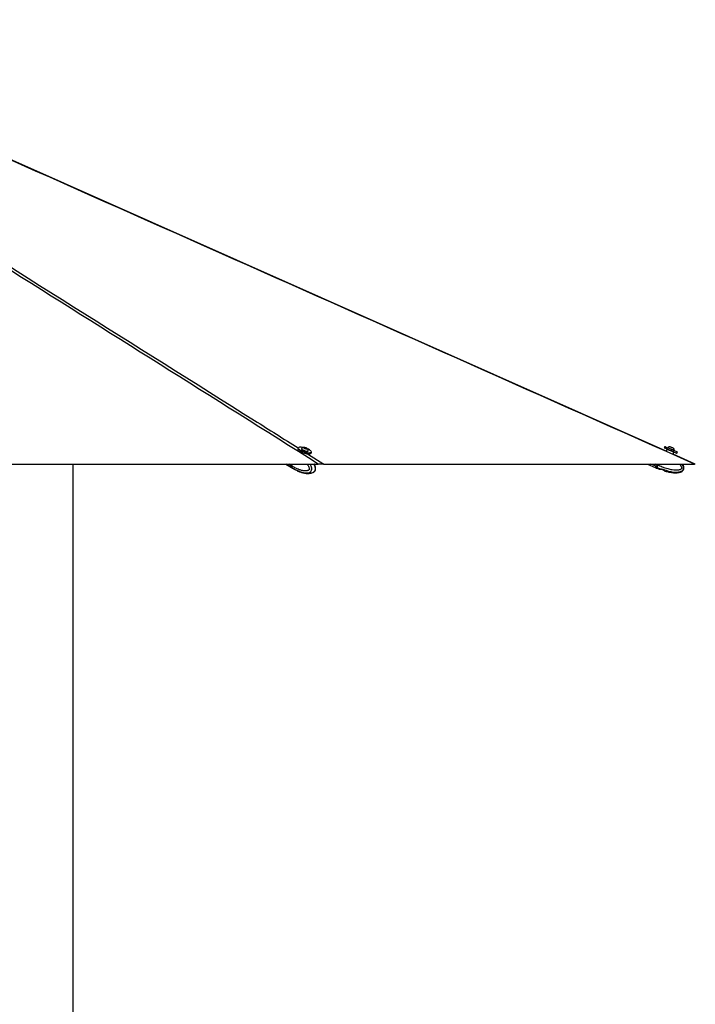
# Paper-space layout '3.5M DUO In Ground Anchor' of a CAD drawing. Header units: millimetres. Extents: x 20 to 26059, y 28 to 17638.
# Tile 39 of 70: x 14146 to 16000, y 5287 to 7988. Entities that reach past the tile are written whole.
import ezdxf

# ---------------------------------------------------------------- set-up
doc = ezdxf.new("R2010")
doc.units = ezdxf.units.MM
doc.layers.add('COMPONENT_GEOMETRY', color=7, linetype='Continuous')
doc.styles.add('SLDTEXTSTYLE0', font='TXT', dxfattribs={"width": 0.75})
doc.dimstyles.new('SLDDIMSTYLE0', dxfattribs={"dimtxt": 150, "dimasz": 6.604, "dimexe": 0, "dimexo": 0.0625, "dimgap": 37.5, "dimtad": 0, "dimtih": 1, "dimtoh": 1, "dimdec": 0, "dimlfac": 0.5, "dimrnd": 1e-09, "dimzin": 12, "dimdsep": 46, "dimtxsty": 'SLDTEXTSTYLE0', "dimsah": 1, "dimcen": 0.09, "dimadec": 0, "dimazin": 3, "dimtfac": 1, "dimtdec": 0, "dimtofl": 0, "dimtmove": 0, "dimatfit": 3, "dimfxl": 1, "dimfrac": 2, "dimtolj": 1, "dimtzin": 12, "dimarcsym": 0})

# ---------------------------------------------------------------- blocks, each defined once
blk = doc.blocks.new('_D_14')
at = {"layer": 'COMPONENT_GEOMETRY', "color": 7, "ltscale": 2}
for p, q in [((14292.5, 6769.1), (14292.5, 4644.1)), ((14292.5, 2281.1), (14292.5, 4406)), ((9299, 2281.1), (14298.9, 2281.1))]:
    blk.add_line(p, q, dxfattribs=at)
for points in [[(14292.5, 6769.1), (14291.5, 6762.5), (14293.6, 6762.5)], [(14292.5, 2281.1), (14293.6, 2287.7), (14291.5, 2287.7)]]:
    blk.add_solid(points, dxfattribs=at)
at = {"layer": 'COMPONENT_GEOMETRY', "color": 7, "ltscale": 2, "insert": (14070.9, 4599.4), "char_height": 150, "attachment_point": 1, "style": 'SLDTEXTSTYLE0'}
blk.add_mtext('2244', dxfattribs=at)

psp = doc.layouts.new('3.5M DUO In Ground Anchor')

# ---------------------------------------------------------------- linework, layer by layer
at = {"color": 7, "linetype": 'Continuous', "lineweight": 25, "ltscale": 2}
for p, q in [((14910.58, 6813.15), (14909.59, 6809.94)), ((14919.68, 6811.1), (14919.46, 6810.4)), ((14927.02, 6813.89), (14929.64, 6813.78)), ((14927.47, 6812.74), (14927.02, 6813.89)), ((14930.55, 6811.49), (14927.47, 6812.74)), ((14929.12, 6812.07), (14929.64, 6813.78)), ((14929.64, 6813.78), (14932.72, 6812.53)), ((14933.17, 6811.38), (14930.55, 6811.49)), ((14932.38, 6811.41), (14932.72, 6812.53)), ((14932.72, 6812.53), (14933.17, 6811.38)), ((14937.62, 6804.79), (14937.83, 6805.49)), ((15916.13, 6817.11), (15914.73, 6813.9)), ((15921.93, 6809.66), (15919.73, 6804.64)), ((15924.95, 6814.07), (15924.65, 6813.38)), ((15939.89, 6812.71), (15939.91, 6812.7)), ((15942.05, 6805.76), (15942.36, 6806.45)), ((15942.33, 6806.47), (15942.36, 6806.45)), ((14936.14, 6796.62), (14936.27, 6797.05)), ((14945.51, 6798.84), (14946.5, 6802.05)), ((15938.92, 6796.11), (15941.17, 6801.23)), ((15999.68, 6769.1), (15938.92, 6796.11)), ((15949.17, 6798.82), (15950.57, 6802.03)), ((12510.47, 6769.07), (14965.6, 6769.07)), ((14876.43, 6769.07), (14892.39, 6759.18)), ((14890.59, 6769.07), (14889.58, 6765.81)), ((14890.85, 6769.07), (14889.82, 6765.74)), ((14892.17, 6764.2), (14889.97, 6765.57)), ((14890.39, 6761.06), (14892.48, 6759.77)), ((14892.17, 6764.21), (14893.68, 6769.07)), ((14892.17, 6764.21), (14892.17, 6764.2)), ((14892.48, 6759.77), (14892.61, 6759.68)), ((14892.78, 6758.94), (14894.98, 6757.57)), ((14894.98, 6757.57), (14895.3, 6757.38)), ((14895.29, 6757.39), (14894.98, 6757.57)), ((14903.49, 6752.8), (14907.53, 6750.88)), ((14980.62, 6769.07), (15997.57, 6769.07)), ((15868.27, 6769.07), (15889.68, 6759.69)), ((15890.23, 6759.45), (15893.35, 6758.09)), ((15891.8, 6763.02), (15894.75, 6761.73)), ((15893.79, 6769.07), (15893.22, 6767.77)), ((15893.35, 6758.09), (15899.89, 6755.5)), ((15896.89, 6766.17), (15893.77, 6767.53)), ((15894.75, 6761.73), (15894.91, 6761.65)), ((15896.89, 6766.18), (15898.16, 6769.07)), ((15896.89, 6766.18), (15896.89, 6766.17)), ((15900.2, 6755.3), (15903.42, 6755.15)), ((15906.08, 6754.77), (15911.8, 6752.85)), ((15914.08, 6751.57), (15916.58, 6749.8)), ((14910.2, 6749.6), (14911.06, 6749.32)), ((14911.06, 6749.32), (14915.65, 6747.84))]:
    psp.add_line(p, q, dxfattribs=at)
at = {"color": 8, "linetype": 'Continuous', "lineweight": 25, "ltscale": 2}
for p, q in [((14936.24, 6796.96), (14980.62, 6769.07)), ((14890.01, 6761.3), (14877.47, 6769.07)), ((14889.58, 6765.81), (14884.32, 6769.07)), ((14889.97, 6765.57), (14891.05, 6769.07)), ((15891.25, 6763.26), (15877.99, 6769.07)), ((15893.22, 6767.77), (15890.27, 6769.07)), ((15893.77, 6767.53), (15894.44, 6769.07))]:
    psp.add_line(p, q, dxfattribs=at)
at = {"color": 7, "linetype": 'Continuous', "lineweight": 25, "ltscale": 2, "flags": 128}
for points in [[(15919.73, 6804.64), (14036.02, 7642.03), (13258.96, 7987.58)], [(14909.59, 6809.94), (14909.52, 6809.48), (14909.86, 6808.29), (14910.88, 6806.96), (14912.54, 6805.52), (14914.78, 6804.05), (14917.51, 6802.58)], [(14924.55, 6814.17), (14921.66, 6814.7), (14918.54, 6815.06), (14915.8, 6815.14), (14913.56, 6814.93), (14911.89, 6814.43), (14910.86, 6813.68), (14910.51, 6812.69), (14910.85, 6811.5), (14911.87, 6810.16), (14913.53, 6808.73), (14915.77, 6807.25), (14918.5, 6805.79)], [(14918.5, 6805.79), (14921.62, 6804.39), (14925, 6803.12), (14928.52, 6802.02), (14932.03, 6801.13), (14935.42, 6800.5), (14938.54, 6800.13), (14941.27, 6800.06), (14943.52, 6800.27), (14945.19, 6800.76), (14946.22, 6801.52), (14946.57, 6802.51), (14946.23, 6803.69), (14945.21, 6805.03), (14943.54, 6806.46), (14941.3, 6807.94), (14938.58, 6809.41), (14935.54, 6810.77)], [(14919.46, 6810.4), (14919.44, 6810.03), (14919.89, 6809.15), (14920.98, 6808.15), (14922.63, 6807.11), (14924.72, 6806.11), (14927.09, 6805.22), (14929.57, 6804.5), (14931.98, 6804.02), (14934.13, 6803.79)], [(14919.9, 6811.45), (14919.88, 6811.43), (14919.65, 6810.73), (14920.1, 6809.85), (14921.19, 6808.85), (14922.84, 6807.81), (14924.93, 6806.81), (14927.31, 6805.91), (14929.79, 6805.2), (14932.19, 6804.71), (14934.34, 6804.49)], [(14932.89, 6810.73), (14934.05, 6810.82), (14934.62, 6811.18), (14934.49, 6811.77), (14933.69, 6812.49), (14932.35, 6813.22), (14930.66, 6813.87), (14928.89, 6814.33), (14927.3, 6814.54), (14926.14, 6814.45), (14925.58, 6814.08), (14925.7, 6813.5), (14926.5, 6812.78), (14927.84, 6812.04), (14929.53, 6811.39), (14931.3, 6810.93), (14932.89, 6810.73)], [(14934.13, 6803.79), (14935.86, 6803.85), (14937.05, 6804.19), (14937.61, 6804.78), (14937.62, 6804.79)], [(14934.34, 6804.49), (14936.08, 6804.55), (14937.27, 6804.89), (14937.83, 6805.48), (14937.85, 6805.91)], [(15914.73, 6813.9), (15914.74, 6813.89), (15915.21, 6813.69), (15916.33, 6813.2), (15918.05, 6812.45), (15920.3, 6811.46), (15922.99, 6810.28), (15926.04, 6808.95), (15929.31, 6807.52), (15932.68, 6806.04), (15936.02, 6804.58)], [(15916.13, 6817.11), (15916.15, 6817.1), (15916.62, 6816.89), (15917.73, 6816.4), (15919.45, 6815.65), (15921.7, 6814.67), (15924.4, 6813.49), (15927.44, 6812.16), (15930.71, 6810.72), (15934.08, 6809.25), (15937.42, 6807.79)], [(15924.95, 6814.07), (15924.97, 6814.07), (15925.42, 6813.87), (15926.48, 6813.41), (15928.08, 6812.71), (15930.08, 6811.83), (15932.36, 6810.83), (15934.73, 6809.8), (15937.02, 6808.79), (15939.06, 6807.9), (15940.7, 6807.18), (15941.82, 6806.69), (15942.33, 6806.47)], [(15931.21, 6816.51), (15931.42, 6816.42), (15932.24, 6816.06), (15933.57, 6815.48), (15935.2, 6814.76), (15936.89, 6814.02), (15938.37, 6813.37), (15939.43, 6812.91), (15939.89, 6812.71)], [(15936.02, 6804.58), (15939.21, 6803.18), (15942.11, 6801.91), (15944.63, 6800.81), (15946.66, 6799.92), (15948.12, 6799.28), (15948.97, 6798.91), (15949.17, 6798.82)], [(15937.42, 6807.79), (15940.61, 6806.39), (15943.52, 6805.12), (15946.03, 6804.02), (15948.06, 6803.13), (15949.53, 6802.49), (15950.37, 6802.12), (15950.57, 6802.03)], [(14917.51, 6802.58), (14920.63, 6801.19), (14924.01, 6799.91), (14927.53, 6798.81), (14931.04, 6797.93), (14934.43, 6797.29), (14937.55, 6796.93), (14940.28, 6796.85), (14942.53, 6797.06), (14944.2, 6797.56), (14945.23, 6798.31), (14945.51, 6798.84)], [(14890.01, 6761.3), (14891.54, 6759.77), (14892.59, 6759.06)], [(14890.39, 6761.06), (14891.93, 6759.53), (14892.78, 6758.94)], [(15891.25, 6763.26), (15890.58, 6761.73), (15890.08, 6760.61), (15889.79, 6759.92), (15889.68, 6759.69)], [(15893.22, 6767.77), (15892.93, 6767.12), (15892.65, 6766.46), (15892.37, 6765.83), (15892.11, 6765.23), (15891.86, 6764.66), (15891.63, 6764.14), (15891.43, 6763.67), (15891.25, 6763.26)], [(15891.8, 6763.02), (15891.98, 6763.43), (15892.18, 6763.9), (15892.41, 6764.42), (15892.66, 6764.99), (15892.92, 6765.59), (15893.2, 6766.22), (15893.48, 6766.87), (15893.77, 6767.53)], [(15893.22, 6767.77), (15893.23, 6767.77), (15893.27, 6767.76), (15893.32, 6767.73), (15893.38, 6767.7), (15893.47, 6767.67), (15893.56, 6767.63), (15893.67, 6767.58), (15893.77, 6767.53)]]:
    psp.add_lwpolyline(points, dxfattribs=at)
at = {"color": 8, "linetype": 'Continuous', "lineweight": 25, "ltscale": 2, "flags": 128}
for points in [[(15941.17, 6801.23), (15940.84, 6801.38), (15939.88, 6801.8), (15938.35, 6802.47), (15936.36, 6803.34), (15934.04, 6804.36), (15931.55, 6805.45), (15929.06, 6806.54), (15926.74, 6807.55), (15924.75, 6808.42), (15923.22, 6809.09), (15922.26, 6809.51), (15921.93, 6809.66), (15921.93, 6809.66)], [(14889.82, 6765.74), (14889.82, 6765.74), (14889.83, 6765.7), (14889.85, 6765.66), (14889.9, 6765.61), (14889.97, 6765.57)], [(14892.61, 6759.68), (14892.61, 6759.68), (14901.71, 6754.26), (14914.45, 6748.51), (14923.85, 6745.77), (14930.75, 6744.8), (14938.23, 6745.27), (14941.35, 6746.26), (14944.79, 6748.57), (14946.36, 6750.7), (14946.86, 6751.81), (14947.52, 6754.83), (14947.39, 6758.17), (14946.05, 6763.02), (14943.43, 6768.3), (14942.9, 6769.07)], [(14892.61, 6759.68), (14894.14, 6758.16), (14894.98, 6757.57)], [(15891.8, 6763.02), (15891.13, 6761.49), (15890.63, 6760.36), (15890.33, 6759.68), (15890.23, 6759.45)], [(15894.91, 6761.65), (15894.24, 6760.12), (15893.75, 6759), (15893.45, 6758.32), (15893.35, 6758.09), (15893.35, 6758.09)]]:
    psp.add_lwpolyline(points, dxfattribs=at)
at = {"color": 7, "linetype": 'Continuous', "lineweight": 25, "ltscale": 4}
for centre, radius, start, end in [((14927.4, 6803.92), 10.63, 93.87392, 134.91376), ((14927.4, 6803.92), 10.63, 10.73746, 51.7773), ((15922.84, 6809.26), 1, 66.35712, 156.35712), ((15931.74, 6805.89), 10.63, 92.89799, 129.6955), ((15931.74, 6805.89), 10.63, 3.01874, 39.81625), ((15940.25, 6801.64), 1, 336.35712, 66.35712), ((14894.19, 6763.97), 4.96, 158.23678, 212.52426), ((14894.57, 6763.73), 4.96, 158.22917, 212.54389), ((15890.47, 6760), 0.6, 156.35712, 246.35712), ((15891.97, 6763.55), 0.554, 162.57292, 251.4229)]:
    psp.add_arc(centre, radius, start, end, dxfattribs=at)
at = {"color": 7, "linetype": 'Continuous', "lineweight": 25, "ltscale": 2}
for points, knots in [([(14965.6, 6769.07), (14676.2, 6951.05), (14095.53, 7316.18), (13449.68, 7722.26), (13093.86, 7946.57), (13028.83, 7987.57)], [0, 0, 0, 0, 0.44813305, 0.89913922, 1, 1, 1, 1]), ([(15997.57, 6769.07), (15588.22, 6951.05), (14766.89, 7316.18), (13853.43, 7722.26), (13349.41, 7946.57), (13257.29, 7987.57)], [0, 0, 0, 0, 0.4481331, 0.8991392, 1, 1, 1, 1]), ([(14889.82, 6765.74), (14889.74, 6765.43), (14889.51, 6764.52), (14889.38, 6763.53), (14889.55, 6763.02), (14889.56, 6763)], [0, 0, 0, 0, 0.3348059, 0.9742507, 1, 1, 1, 1]), ([(14889.56, 6763), (14889.67, 6762.49), (14889.82, 6761.79), (14890.21, 6761.27), (14890.31, 6761.14)], [0, 0, 0, 0, 0.7384723, 1, 1, 1, 1]), ([(14892.17, 6764.2), (14892.02, 6763.59), (14891.71, 6762.37), (14891.88, 6760.85), (14892.24, 6760.08), (14892.47, 6759.78), (14892.48, 6759.77)], [0, 0, 0, 0, 0.3502847, 0.7005781, 0.9859301, 1, 1, 1, 1]), ([(14895.29, 6757.39), (14897.71, 6755.91), (14900.14, 6754.43), (14902.66, 6753.19), (14902.67, 6753.18)], [0, 0, 0, 0, 0.9959643, 1, 1, 1, 1]), ([(14902.64, 6753.2), (14902.63, 6753.21), (14902.59, 6753.22), (14902.86, 6753.11), (14903.28, 6752.9), (14903.49, 6752.8)], [0, 0, 0, 0, 0.1599958, 0.5885648, 1, 1, 1, 1]), ([(14907.53, 6750.88), (14907.76, 6750.77), (14908.23, 6750.56), (14909.08, 6750.14), (14909.75, 6749.81), (14910.12, 6749.64), (14910.2, 6749.6)], [0, 0, 0, 0, 0.29947682, 0.59884295, 0.90204838, 1, 1, 1, 1]), ([(14952.33, 6746.59), (14952.97, 6746.97), (14954.11, 6747.66), (14955.53, 6749.01), (14956.72, 6750.53), (14957.57, 6752.34), (14958.08, 6754.4), (14958.22, 6756.68), (14958.02, 6759.1), (14957.48, 6761.5), (14956.58, 6764.38), (14955.61, 6766.94), (14954.72, 6768.59), (14954.46, 6769.07)], [0, 0, 0, 0, 0.09447624, 0.16820199, 0.24059293, 0.3161775, 0.39653638, 0.48132428, 0.57372491, 0.67153451, 0.76416756, 0.93204088, 1, 1, 1, 1]), ([(14980.62, 6769.07), (14980.47, 6769.07), (14979.69, 6769.07), (14977.91, 6769.07), (14974.76, 6769.07), (14970.73, 6769.07), (14967.46, 6769.07), (14965.71, 6769.07), (14965.6, 6769.07)], [0, 0, 0, 0, 0.0530517, 0.2728885, 0.4925311, 0.7380878, 0.9839519, 1, 1, 1, 1]), ([(15896.89, 6766.17), (15896.6, 6765.56), (15896.03, 6764.34), (15895.3, 6762.82), (15894.9, 6762.04), (15894.75, 6761.75), (15894.75, 6761.73)], [0, 0, 0, 0, 0.3503129, 0.7005945, 0.985924, 1, 1, 1, 1]), ([(15899.85, 6755.39), (15899.84, 6755.39), (15899.81, 6755.4), (15900, 6755.36), (15900.18, 6755.31), (15900.2, 6755.3)], [0, 0, 0, 0, 0.2758981, 0.9094988, 1, 1, 1, 1]), ([(15903.42, 6755.15), (15903.65, 6755.17), (15904.11, 6755.2), (15905.07, 6755.08), (15905.75, 6754.87), (15906.08, 6754.77)], [0, 0, 0, 0, 0.33753171, 0.67547657, 1, 1, 1, 1]), ([(15911.8, 6752.85), (15912.1, 6752.74), (15912.69, 6752.53), (15913.44, 6752.11), (15913.87, 6751.78), (15914.04, 6751.61), (15914.08, 6751.57)], [0, 0, 0, 0, 0.2994477, 0.5988981, 0.9021273, 1, 1, 1, 1]), ([(15916.91, 6749.66), (15917.02, 6749.63), (15920.49, 6748.53), (15927.03, 6747.14), (15935.98, 6745.65), (15943.57, 6745.08), (15949.8, 6745.2), (15954.79, 6745.82), (15958.66, 6746.79), (15961.9, 6748.1), (15964.54, 6749.74), (15966.54, 6751.78), (15967.87, 6754.03), (15968.67, 6757), (15968.5, 6760.25), (15967.55, 6763.56), (15966.32, 6766.4), (15965.16, 6768.22), (15964.61, 6769.07)], [0, 0, 0, 0, 0.0047862, 0.1557347, 0.284802, 0.3924624, 0.4803337, 0.5508689, 0.6067262, 0.6505469, 0.699512, 0.7384582, 0.7715917, 0.8102339, 0.868298, 0.9078942, 0.9570108, 1, 1, 1, 1]), ([(15999.67, 6769.07), (15999.65, 6769.07), (15999.61, 6769.07), (15998.77, 6769.07), (15997.89, 6769.07), (15997.57, 6769.07)], [0, 0, 0, 0, 0.3207395, 0.7519381, 1, 1, 1, 1]), ([(14911.05, 6749.27), (14912, 6748.87), (14914.18, 6747.94), (14917.53, 6746.76), (14921.3, 6745.59), (14925.31, 6744.56), (14929.95, 6743.68), (14935.14, 6743.15), (14940.45, 6743.16), (14945.7, 6744.04), (14949.4, 6744.99), (14951.23, 6746.11), (14951.55, 6746.31)], [0, 0, 0, 0, 0.0815317, 0.186709, 0.2745111, 0.3774357, 0.4936887, 0.6198363, 0.7558316, 0.8650864, 0.9764411, 1, 1, 1, 1]), ([(14951.59, 6746.23), (14951.64, 6746.25), (14951.88, 6746.33), (14952.1, 6746.52), (14952.28, 6746.68)], [0, 0, 0, 0, 0.1970732, 1, 1, 1, 1]), ([(15916.58, 6749.8), (15916.72, 6749.74), (15916.93, 6749.65), (15916.92, 6749.65), (15916.91, 6749.66)], [0, 0, 0, 0, 0.6444131, 1, 1, 1, 1])]:
    psp.add_open_spline(points, degree=3, knots=knots, dxfattribs=at)
at = {"color": 8, "linetype": 'Continuous', "lineweight": 25, "ltscale": 2}
for points, knots in [([(13042.05, 7987.57), (13128.31, 7933.37), (13380.29, 7775.03), (13963.12, 7408.67), (14499.66, 7071.4), (14870.63, 6838.21), (14910.56, 6813.1)], [0, 0, 0, 0, 0.1383555, 0.4041922, 0.9358687, 1, 1, 1, 1]), ([(14934.92, 6769.07), (14935.84, 6767.76), (14937.71, 6765.1), (14939.77, 6761.09), (14940.82, 6757.73), (14941.01, 6755.58), (14940.8, 6754.5), (14940.41, 6753.66), (14939.42, 6752.46), (14937.5, 6751.35), (14933.69, 6750.19), (14928.48, 6750), (14921.19, 6751.04), (14912, 6753.74), (14901.98, 6758.18), (14895.14, 6762.38), (14892.17, 6764.21)], [0, 0, 0, 0, 0.0625317, 0.1265172, 0.1684955, 0.1881244, 0.201242, 0.2067486, 0.2232402, 0.2639751, 0.3044497, 0.4077497, 0.5076496, 0.6487266, 0.8476798, 1, 1, 1, 1]), ([(14952.28, 6746.68), (14953.19, 6747.22), (14954.74, 6748.15), (14956.2, 6750.22), (14957.16, 6752.33), (14957.71, 6754.89), (14957.61, 6758.83), (14956.48, 6763.45), (14955.13, 6767.02), (14954.11, 6768.82), (14953.96, 6769.07)], [0, 0, 0, 0, 0.15655551, 0.2669441, 0.3149197, 0.42948828, 0.55057674, 0.73689905, 0.96378735, 1, 1, 1, 1]), ([(15894.91, 6761.65), (15894.91, 6761.65), (15894.91, 6757.32), (15910.51, 6756.96), (15921.1, 6750.34), (15934.5, 6747.79), (15944.89, 6746.54), (15952.76, 6746.77), (15959.09, 6748.19), (15962.97, 6749.96), (15965.33, 6752.19), (15966.68, 6754.31), (15967.47, 6756.87), (15967.23, 6760.8), (15965.71, 6765.03), (15963.81, 6767.75), (15962.9, 6769.07)], [0, 0, 0, 0, 0.0000013, 0.1405727, 0.3304969, 0.4668287, 0.565596, 0.672827, 0.7192971, 0.7755163, 0.8083612, 0.8226368, 0.8567245, 0.8927532, 0.9481882, 1, 1, 1, 1]), ([(15955.99, 6769.07), (15956.59, 6768.4), (15958.41, 6766.39), (15960.55, 6763.08), (15961.89, 6759.73), (15962.08, 6757.58), (15961.78, 6756.5), (15961.23, 6755.66), (15959.87, 6754.46), (15957.28, 6753.35), (15952.15, 6752.19), (15945.17, 6752), (15935.43, 6753.03), (15923.19, 6755.72), (15909.88, 6760.15), (15900.82, 6764.36), (15896.89, 6766.18)], [0, 0, 0, 0, 0.0324565, 0.0984954, 0.1418221, 0.1620803, 0.1756195, 0.1813007, 0.1983224, 0.2403635, 0.2821352, 0.3887466, 0.4918533, 0.6374564, 0.8427909, 1, 1, 1, 1])]:
    psp.add_open_spline(points, degree=3, knots=knots, dxfattribs=at)

# ---------------------------------------------------------------- dimensions: what is measured, and where the dimension line sits
at = {"layer": 'COMPONENT_GEOMETRY', "color": 7, "ltscale": 2}
dim = psp.add_linear_dim(base=(14292.54, 2281.06), p1=(15999.75, 6769.07), p2=(9296.46, 2281.06), angle=90, dimstyle='SLDDIMSTYLE0', dxfattribs=at)
dim.commit()
dim.dimension.update_dxf_attribs({"geometry": '_D_14', "text_midpoint": (14292.54, 4525.06), "dimtype": 160})

doc.saveas('drawing.dxf')
